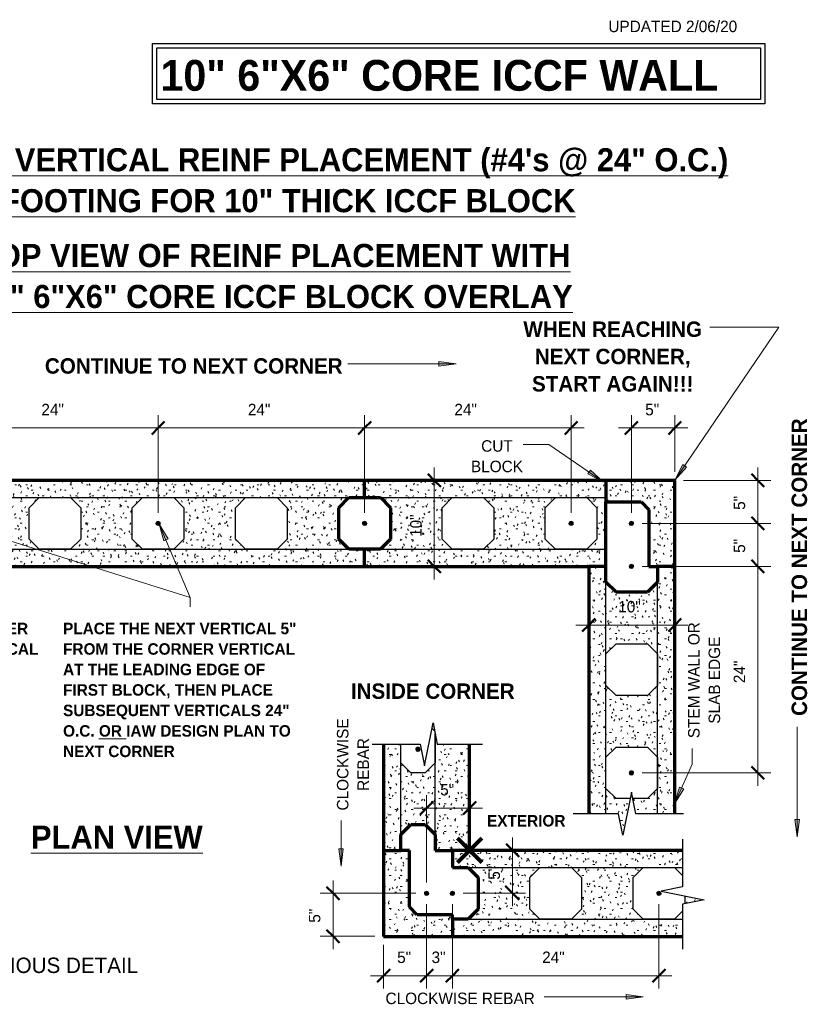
# Model space of a CAD drawing. Header units: inches. Extents: x 298 to 1415, y -40 to 187.
# Tile 2 of 32: x 346 to 437, y 73 to 187. Entities that reach past the tile are written whole.
import ezdxf

# ---------------------------------------------------------------- set-up
doc = ezdxf.new("R2010")
doc.units = ezdxf.units.IN
doc.header["$MEASUREMENT"] = 0
doc.layers.add('A-ANNO-DIMS', color=1, linetype='Continuous')
for name, color, linetype, lineweight in [('A-ANNO-DIMS-16', 1, 'Continuous', 9), ('A-ANNO-TEXT', 2, 'Continuous', 9), ('A-DETL', 5, 'Continuous', 70), ('A-DETL-GENF', 3, 'Continuous', 9), ('A-DETL-HLIN', 3, 'Continuous', 70), ('A-DETL-MLIN', 3, 'Continuous', 30)]:
    doc.layers.add(name, color=color, linetype=linetype, lineweight=lineweight)
doc.dimstyles.new('Linear_-_3_32__SBT_INCH_INCREM', dxfattribs={"dimscale": 12, "dimtxt": 0.125, "dimasz": 0.18, "dimexe": 0.125, "dimexo": 0.005208, "dimgap": 0.083333, "dimtad": 1, "dimtoh": 1, "dimdec": 0, "dimzin": 1, "dimdsep": 46, "dimlunit": 5, "dimtxsty": 'Standard', "dimtsz": 0.088388, "dimcen": 0.09, "dimdle": 0.125, "dimazin": 0, "dimtfac": 1, "dimtdec": 0, "dimtmove": 0, "dimatfit": 3, "dimfxl": 0, "dimtvp": 1, "dimtolj": 1, "dimtzin": 0, "dimarcsym": 0})
pattern_1 = [(0, (0, 0), (2.56, 0.64), [0.211, -1.709, 0.211, -1.709, -10.24]), (0, (0, 0), (2.56, 0.64), [-3.84, 0.211, -3.629, 0.211, -1.709, -4.48]), (0, (0, 0), (2.56, 0.64), [-9.6, 0.211, -1.069, 0.211, -2.989]), (120, (0.96, 0.32), (-1.8342563, 1.897025), [0.211, -1.709, 0.211, -1.709, -10.24]), (120, (0.96, 0.32), (-1.8342563, 1.897025), [-3.84, 0.211, -3.629, 0.211, -1.709, -4.48]), (120, (0.96, 0.32), (-1.8342563, 1.897025), [-9.6, 0.211, -1.069, 0.211, -2.989]), (240, (1.28, 1.6), (-0.7257437, -2.537025), [0.211, -1.709, 0.211, -1.709, -10.24]), (240, (1.28, 1.6), (-0.7257437, -2.537025), [-3.84, 0.211, -3.629, 0.211, -1.709, -4.48]), (240, (1.28, 1.6), (-0.7257437, -2.537025), [-9.6, 0.211, -1.069, 0.211, -2.989])]

# ---------------------------------------------------------------- blocks, each defined once
blk = doc.blocks.new('Reinf Bar Secti__ O_C_ _b_0')
at = {"layer": 'A-DETL-GENF'}
h = blk.add_hatch(color=256, dxfattribs=at)
edge = h.paths.add_edge_path(flags=0)
edge.add_arc((0, 0), 0.25, 180, 360)
edge.add_arc((0, 0), 0.25, 360, 540)
for start, end in [(360, 180), (180, 360)]:
    blk.add_arc((0, 0), 0.25, start, end, dxfattribs=at)
blk = doc.blocks.new('Break Line2 - B__ O_C_ _b_0')
at = {"layer": 'A-DETL-GENF', "lineweight": 30}
for p, q in [((0.5, 2.5), (-0.5, -2.5)), ((1, 0), (0.5, 2.5)), ((-1, 0), (-6.25, 0)), ((-0.5, -2.5), (-1, 0)), ((6.56, 0), (1, 0))]:
    blk.add_line(p, q, dxfattribs=at)
blk = doc.blocks.new('Break Line2 - B__ O_C_ _b_1')
at = {"layer": 'A-DETL-GENF', "lineweight": 30}
for p, q in [((0.5, 2.5), (-0.5, -2.5)), ((1, 0), (0.5, 2.5)), ((-1, 0), (-6.25, 0)), ((-0.5, -2.5), (-1, 0)), ((6.56, 0), (1, 0))]:
    blk.add_line(p, q, dxfattribs=at)
blk = doc.blocks.new('Break Line2 - B__ O_C_ _b_2')
at = {"layer": 'A-DETL-GENF', "lineweight": 30}
for p, q in [((0.5, 2.5), (-0.5, -2.5)), ((1, 0), (0.5, 2.5)), ((-1, 0), (-6.25, 0)), ((-0.5, -2.5), (-1, 0)), ((6.56, 0), (1, 0))]:
    blk.add_line(p, q, dxfattribs=at)
blk = doc.blocks.new('DIMBLOCK3-FDN R__ O_C_ _b_0')
at = {"layer": 'A-ANNO-DIMS-16'}
for p, q in [((337.62, 129.87), (337.62, 141.22)), ((361.62, 129.87), (361.62, 141.22)), ((337.62, 139.72), (363.12, 139.72)), ((337.62, 139.72), (337.62, 129.87)), ((361.62, 139.72), (361.62, 129.87))]:
    blk.add_line(p, q, dxfattribs=at)
at = {"layer": 'A-ANNO-DIMS-16', "lineweight": 50}
for p, q in [((337.62, 139.72), (336.87, 138.97)), ((337.62, 139.72), (338.37, 140.47)), ((361.62, 139.72), (360.87, 138.97)), ((361.62, 139.72), (362.37, 140.47))]:
    blk.add_line(p, q, dxfattribs=at)
at = {"layer": 'A-ANNO-DIMS-16', "color": 0, "insert": (348.05, 142.53), "char_height": 1.3341, "width": 3.7714, "attachment_point": 1, "line_spacing_factor": 1.070803}
blk.add_mtext('\\fStylus BT|b0|i0|c0|p34|;24"', dxfattribs=at)
blk = doc.blocks.new('DIMBLOCK4-FDN R__ O_C_ _b_0')
at = {"layer": 'A-ANNO-DIMS-16'}
for p, q in [((361.62, 129.87), (361.62, 141.22)), ((385.62, 129.87), (385.62, 141.22)), ((361.62, 139.72), (387.12, 139.72)), ((361.62, 139.72), (361.62, 129.87)), ((385.62, 139.72), (385.62, 129.87))]:
    blk.add_line(p, q, dxfattribs=at)
at = {"layer": 'A-ANNO-DIMS-16', "lineweight": 50}
for p, q in [((361.62, 139.72), (360.87, 138.97)), ((361.62, 139.72), (362.37, 140.47)), ((385.62, 139.72), (384.87, 138.97)), ((385.62, 139.72), (386.37, 140.47))]:
    blk.add_line(p, q, dxfattribs=at)
at = {"layer": 'A-ANNO-DIMS-16', "color": 0, "insert": (372.05, 142.53), "char_height": 1.3341, "width": 3.7714, "attachment_point": 1, "line_spacing_factor": 1.070803}
blk.add_mtext('\\fStylus BT|b0|i0|c0|p34|;24"', dxfattribs=at)
blk = doc.blocks.new('DIMBLOCK5-FDN R__ O_C_ _b_0')
at = {"layer": 'A-ANNO-DIMS-16'}
for p, q in [((385.62, 129.87), (385.62, 141.22)), ((409.62, 129.87), (409.62, 141.22)), ((385.62, 139.72), (411.12, 139.72)), ((385.62, 139.72), (385.62, 129.87)), ((409.62, 139.72), (409.62, 129.87))]:
    blk.add_line(p, q, dxfattribs=at)
at = {"layer": 'A-ANNO-DIMS-16', "lineweight": 50}
for p, q in [((385.62, 139.72), (384.87, 138.97)), ((385.62, 139.72), (386.37, 140.47)), ((409.62, 139.72), (408.87, 138.97)), ((409.62, 139.72), (410.37, 140.47))]:
    blk.add_line(p, q, dxfattribs=at)
at = {"layer": 'A-ANNO-DIMS-16', "color": 0, "insert": (396.05, 142.53), "char_height": 1.3341, "width": 3.7714, "attachment_point": 1, "line_spacing_factor": 1.070803}
blk.add_mtext('\\fStylus BT|b0|i0|c0|p34|;24"', dxfattribs=at)
blk = doc.blocks.new('DIMBLOCK6-FDN R__ O_C_ _b_0')
at = {"layer": 'A-ANNO-DIMS-16'}
for p, q in [((431.32, 98.12), (431.32, 125.12)), ((417.87, 123.62), (432.82, 123.62)), ((431.32, 123.62), (417.87, 123.62)), ((417.87, 99.62), (432.82, 99.62)), ((431.32, 99.62), (417.87, 99.62))]:
    blk.add_line(p, q, dxfattribs=at)
at = {"layer": 'A-ANNO-DIMS-16', "lineweight": 50}
for p, q in [((431.32, 123.62), (430.57, 124.37)), ((431.32, 123.62), (432.07, 122.87)), ((431.32, 99.62), (430.57, 100.37)), ((431.32, 99.62), (432.07, 98.87))]:
    blk.add_line(p, q, dxfattribs=at)
at = {"layer": 'A-ANNO-DIMS-16', "color": 0, "insert": (428.51, 110.05), "char_height": 1.3341, "width": 3.7714, "attachment_point": 1, "rotation": 90, "line_spacing_factor": 1.070803}
blk.add_mtext('\\fStylus BT|b0|i0|c0|p34|;24"', dxfattribs=at)
blk = doc.blocks.new('DIMBLOCK7-FDN R__ O_C_ _b_0')
at = {"layer": 'A-ANNO-DIMS-16'}
for p, q in [((431.32, 123.62), (431.32, 130.12)), ((417.87, 128.62), (432.82, 128.62)), ((431.32, 128.62), (417.87, 128.62)), ((417.87, 123.62), (432.82, 123.62)), ((431.32, 123.62), (417.87, 123.62))]:
    blk.add_line(p, q, dxfattribs=at)
at = {"layer": 'A-ANNO-DIMS-16', "lineweight": 50}
for p, q in [((431.32, 128.62), (430.57, 129.37)), ((431.32, 128.62), (432.07, 127.87)), ((431.32, 123.62), (430.57, 124.37)), ((431.32, 123.62), (432.07, 122.87))]:
    blk.add_line(p, q, dxfattribs=at)
at = {"layer": 'A-ANNO-DIMS-16', "color": 0, "insert": (428.51, 125.2), "char_height": 1.3341, "width": 2.2, "attachment_point": 1, "rotation": 90, "line_spacing_factor": 1.070803}
blk.add_mtext('\\fStylus BT|b0|i0|c0|p34|;5"', dxfattribs=at)
blk = doc.blocks.new('DIMBLOCK8-FDN R__ O_C_ _b_0')
at = {"layer": 'A-ANNO-DIMS-16'}
for p, q in [((431.32, 128.62), (431.32, 135.12)), ((422.67, 133.62), (432.82, 133.62)), ((431.32, 133.62), (422.67, 133.62)), ((417.87, 128.62), (432.82, 128.62)), ((431.32, 128.62), (417.87, 128.62))]:
    blk.add_line(p, q, dxfattribs=at)
at = {"layer": 'A-ANNO-DIMS-16', "lineweight": 50}
for p, q in [((431.32, 133.62), (430.57, 134.37)), ((431.32, 133.62), (432.07, 132.87)), ((431.32, 128.62), (430.57, 129.37)), ((431.32, 128.62), (432.07, 127.87))]:
    blk.add_line(p, q, dxfattribs=at)
at = {"layer": 'A-ANNO-DIMS-16', "color": 0, "insert": (428.51, 130.2), "char_height": 1.3341, "width": 2.2, "attachment_point": 1, "rotation": 90, "line_spacing_factor": 1.070803}
blk.add_mtext('\\fStylus BT|b0|i0|c0|p34|;5"', dxfattribs=at)
blk = doc.blocks.new('DIMBLOCK10-FDN __ O_C_ _b_0')
at = {"layer": 'A-ANNO-DIMS-16'}
for p, q in [((416.62, 129.87), (416.62, 141.22)), ((421.67, 134.62), (421.67, 141.22)), ((415.12, 139.72), (423.17, 139.72)), ((416.62, 139.72), (416.62, 129.87)), ((421.67, 139.72), (421.67, 134.62))]:
    blk.add_line(p, q, dxfattribs=at)
at = {"layer": 'A-ANNO-DIMS-16', "lineweight": 50}
for p, q in [((416.62, 139.72), (415.87, 138.97)), ((416.62, 139.72), (417.37, 140.47)), ((421.67, 139.72), (420.92, 138.97)), ((421.67, 139.72), (422.42, 140.47))]:
    blk.add_line(p, q, dxfattribs=at)
at = {"layer": 'A-ANNO-DIMS-16', "color": 0, "insert": (418.23, 142.53), "char_height": 1.3341, "width": 2.2, "attachment_point": 1, "line_spacing_factor": 1.070803}
blk.add_mtext('\\fStylus BT|b0|i0|c0|p34|;5"', dxfattribs=at)
blk = doc.blocks.new('DIMBLOCK11-FDN __ O_C_ _b_0')
at = {"layer": 'A-ANNO-DIMS-16'}
for p, q in [((410.17, 116.8), (423.17, 116.8)), ((411.67, 116.86), (411.67, 115.3)), ((411.67, 116.8), (411.67, 116.86)), ((421.67, 116.86), (421.67, 115.3)), ((421.67, 116.8), (421.67, 116.86))]:
    blk.add_line(p, q, dxfattribs=at)
at = {"layer": 'A-ANNO-DIMS-16', "lineweight": 50}
for p, q in [((411.67, 116.8), (410.92, 116.05)), ((411.67, 116.8), (412.42, 117.55)), ((421.67, 116.8), (420.92, 116.05)), ((421.67, 116.8), (422.42, 117.55))]:
    blk.add_line(p, q, dxfattribs=at)
at = {"layer": 'A-ANNO-DIMS-16', "color": 0, "insert": (415.1, 119.61), "char_height": 1.3341, "width": 3.7714, "attachment_point": 1, "line_spacing_factor": 1.070803}
blk.add_mtext('\\fStylus BT|b0|i0|c0|p34|;10"', dxfattribs=at)
blk = doc.blocks.new('DIMBLOCK12-FDN __ O_C_ _b_0')
at = {"layer": 'A-ANNO-DIMS-16'}
for p, q in [((381.95, 79.11), (381.95, 87.11)), ((391.57, 85.61), (380.45, 85.61)), ((381.95, 85.61), (391.57, 85.61)), ((386.82, 80.61), (380.45, 80.61)), ((381.95, 80.61), (386.82, 80.61))]:
    blk.add_line(p, q, dxfattribs=at)
at = {"layer": 'A-ANNO-DIMS-16', "lineweight": 50}
for p, q in [((381.95, 85.61), (381.2, 86.36)), ((381.95, 85.61), (382.7, 84.86)), ((381.95, 80.61), (381.2, 81.36)), ((381.95, 80.61), (382.7, 79.86))]:
    blk.add_line(p, q, dxfattribs=at)
at = {"layer": 'A-ANNO-DIMS-16', "color": 0, "insert": (379.14, 82.19), "char_height": 1.3341, "width": 2.2, "attachment_point": 1, "rotation": 90, "line_spacing_factor": 1.070803}
blk.add_mtext('\\fStylus BT|b0|i0|c0|p34|;5"', dxfattribs=at)
blk = doc.blocks.new('DIMBLOCK13-FDN __ O_C_ _b_0')
at = {"layer": 'A-ANNO-DIMS-16'}
for p, q in [((392.82, 84.36), (392.82, 74.53)), ((392.82, 76.03), (392.82, 84.36)), ((387.82, 79.61), (387.82, 74.53)), ((387.82, 76.03), (387.82, 79.61)), ((386.32, 76.03), (394.32, 76.03))]:
    blk.add_line(p, q, dxfattribs=at)
at = {"layer": 'A-ANNO-DIMS-16', "lineweight": 50}
for p, q in [((387.82, 76.03), (388.57, 76.78)), ((392.82, 76.03), (393.57, 76.78)), ((387.82, 76.03), (387.07, 75.28)), ((392.82, 76.03), (392.07, 75.28))]:
    blk.add_line(p, q, dxfattribs=at)
at = {"layer": 'A-ANNO-DIMS-16', "color": 0, "insert": (389.4, 78.84), "char_height": 1.3341, "width": 2.2, "attachment_point": 1, "line_spacing_factor": 1.070803}
blk.add_mtext('\\fStylus BT|b0|i0|c0|p34|;5"', dxfattribs=at)
blk = doc.blocks.new('DIMBLOCK14-FDN __ O_C_ _b_0')
at = {"layer": 'A-ANNO-DIMS-16'}
for p, q in [((392.82, 84.36), (392.82, 74.53)), ((392.82, 76.03), (392.82, 84.36)), ((395.82, 84.36), (395.82, 74.53)), ((395.82, 76.03), (395.82, 84.36)), ((392.82, 76.03), (397.32, 76.03))]:
    blk.add_line(p, q, dxfattribs=at)
at = {"layer": 'A-ANNO-DIMS-16', "lineweight": 50}
for p, q in [((392.82, 76.03), (393.57, 76.78)), ((395.82, 76.03), (396.57, 76.78)), ((392.82, 76.03), (392.07, 75.28)), ((395.82, 76.03), (395.07, 75.28))]:
    blk.add_line(p, q, dxfattribs=at)
at = {"layer": 'A-ANNO-DIMS-16', "color": 0, "insert": (393.4, 78.84), "char_height": 1.3341, "width": 2.2, "attachment_point": 1, "line_spacing_factor": 1.070803}
blk.add_mtext('\\fStylus BT|b0|i0|c0|p34|;3"', dxfattribs=at)
blk = doc.blocks.new('DIMBLOCK15-FDN __ O_C_ _b_0')
at = {"layer": 'A-ANNO-DIMS-16'}
for p, q in [((395.82, 84.36), (395.82, 74.53)), ((395.82, 76.03), (395.82, 84.36)), ((419.82, 84.36), (419.82, 74.53)), ((419.82, 76.03), (419.82, 84.36)), ((395.82, 76.03), (421.32, 76.03))]:
    blk.add_line(p, q, dxfattribs=at)
at = {"layer": 'A-ANNO-DIMS-16', "lineweight": 50}
for p, q in [((395.82, 76.03), (396.57, 76.78)), ((419.82, 76.03), (420.57, 76.78)), ((395.82, 76.03), (395.07, 75.28)), ((419.82, 76.03), (419.07, 75.28))]:
    blk.add_line(p, q, dxfattribs=at)
at = {"layer": 'A-ANNO-DIMS-16', "color": 0, "insert": (406.25, 78.84), "char_height": 1.3341, "width": 3.7714, "attachment_point": 1, "line_spacing_factor": 1.070803}
blk.add_mtext('\\fStylus BT|b0|i0|c0|p34|;24"', dxfattribs=at)
blk = doc.blocks.new('DIMBLOCK16-FDN __ O_C_ _b_0')
at = {"layer": 'A-ANNO-DIMS-16'}
for p, q in [((393.72, 122.12), (393.72, 135.12)), ((393.66, 133.62), (395.22, 133.62)), ((393.72, 133.62), (393.66, 133.62)), ((393.66, 123.62), (395.22, 123.62)), ((393.72, 123.62), (393.66, 123.62))]:
    blk.add_line(p, q, dxfattribs=at)
at = {"layer": 'A-ANNO-DIMS-16', "lineweight": 50}
for p, q in [((393.72, 133.62), (392.97, 134.37)), ((393.72, 133.62), (394.47, 132.87)), ((393.72, 123.62), (392.97, 124.37)), ((393.72, 123.62), (394.47, 122.87))]:
    blk.add_line(p, q, dxfattribs=at)
at = {"layer": 'A-ANNO-DIMS-16', "color": 0, "insert": (390.91, 127.05), "char_height": 1.3341, "width": 3.7714, "attachment_point": 1, "rotation": 90, "line_spacing_factor": 1.070803}
blk.add_mtext('\\fStylus BT|b0|i0|c0|p34|;10"', dxfattribs=at)
blk = doc.blocks.new('DIMBLOCK17-FDN __ O_C_ _b_0')
at = {"layer": 'A-ANNO-DIMS-16'}
for p, q in [((392.82, 86.86), (392.82, 97.02)), ((391.32, 95.52), (399.32, 95.52)), ((392.82, 95.52), (392.82, 86.86)), ((397.82, 95.58), (397.82, 94.02)), ((397.82, 95.52), (397.82, 95.58))]:
    blk.add_line(p, q, dxfattribs=at)
at = {"layer": 'A-ANNO-DIMS-16', "lineweight": 50}
for p, q in [((392.82, 95.52), (393.57, 96.27)), ((397.82, 95.52), (398.57, 96.27)), ((392.82, 95.52), (392.07, 94.77)), ((397.82, 95.52), (397.07, 94.77))]:
    blk.add_line(p, q, dxfattribs=at)
at = {"layer": 'A-ANNO-DIMS-16', "color": 0, "insert": (394.4, 98.33), "char_height": 1.3341, "width": 2.2, "attachment_point": 1, "line_spacing_factor": 1.070803}
blk.add_mtext('\\fStylus BT|b0|i0|c0|p34|;5"', dxfattribs=at)
blk = doc.blocks.new('DIMBLOCK18-FDN __ O_C_ _b_0')
at = {"layer": 'A-ANNO-DIMS-16'}
for p, q in [((402.82, 92.11), (402.82, 84.11)), ((402.88, 90.61), (401.32, 90.61)), ((402.82, 90.61), (402.88, 90.61)), ((397.07, 85.61), (404.32, 85.61)), ((402.82, 85.61), (397.07, 85.61))]:
    blk.add_line(p, q, dxfattribs=at)
at = {"layer": 'A-ANNO-DIMS-16', "lineweight": 50}
for p, q in [((402.82, 90.61), (402.07, 91.36)), ((402.82, 90.61), (403.57, 89.86)), ((402.82, 85.61), (402.07, 86.36)), ((402.82, 85.61), (403.57, 84.86))]:
    blk.add_line(p, q, dxfattribs=at)
at = {"layer": 'A-ANNO-DIMS-16', "color": 0, "insert": (400.01, 87.19), "char_height": 1.3341, "width": 2.2, "attachment_point": 1, "rotation": 90, "line_spacing_factor": 1.070803}
blk.add_mtext('\\fStylus BT|b0|i0|c0|p34|;5"', dxfattribs=at)

msp = doc.modelspace()

# ---------------------------------------------------------------- hatches: boundary and pattern name
at = {"layer": 'A-ANNO-TEXT'}
for points in [[(394.24031677, 147.44035583), (394.24031677, 146.91374584), (396.24031677, 147.17705083)], [(423.02247767, 135.16644859), (422.58660343, 135.46196802), (421.68219409, 133.65881155)], [(411.85436215, 134.8152641), (411.55627531, 134.38114163), (413.35406249, 133.46610568)], [(362.28361644, 126.60845757), (362.76919078, 126.81226052), (361.75238508, 128.5545107)], [(422.70221121, 97.74801665), (422.22085863, 97.96159983), (421.65037226, 96.02669032)], [(436.15979706, 94.18226755), (435.63318707, 94.18226755), (435.89649206, 92.18226755)], [(383.14474254, 90.78561781), (382.61813255, 90.78561781), (382.88143755, 88.78561781)], [(415.99781144, 73.84604793), (415.99781144, 73.31943794), (417.99781144, 73.58274293)]]:
    msp.add_hatch(color=7, dxfattribs=at).paths.add_polyline_path(points, flags=0)
at = {"layer": 'A-DETL-GENF'}
h = msp.add_hatch(dxfattribs=at)
h.set_pattern_fill('FP1_1', style=0, pattern_type=2)
h.set_pattern_definition(pattern_1)
h.paths.add_polyline_path([(385.62117297, 123.61828043), (385.62117297, 125.61828043), (383.79274584, 125.61828043), (382.62117297, 126.7898533), (382.62117297, 130.44670755), (383.79274584, 131.61828043), (385.62117297, 131.61828043), (385.62117297, 133.61828043), (337.62117297, 133.61828043), (337.62117297, 131.61828043), (339.44960009, 131.61828043), (340.62117297, 130.44670755), (340.62117297, 126.7898533), (339.44960009, 125.61828043), (337.62117297, 125.61828043), (337.62117297, 123.61828043)], flags=0)
h.paths.add_polyline_path([(347.79274584, 125.61828043), (346.62117297, 126.7898533), (346.62117297, 130.44670755), (347.79274584, 131.61828043), (351.44960009, 131.61828043), (352.62117297, 130.44670755), (352.62117297, 126.7898533), (351.44960009, 125.61828043)], flags=0)
h.paths.add_polyline_path([(359.79274584, 125.61828043), (358.62117297, 126.7898533), (358.62117297, 130.44670755), (359.79274584, 131.61828043), (363.44960009, 131.61828043), (364.62117297, 130.44670755), (364.62117297, 126.7898533), (363.44960009, 125.61828043)], flags=0)
h.paths.add_polyline_path([(371.79274584, 125.61828043), (370.62117297, 126.7898533), (370.62117297, 130.44670755), (371.79274584, 131.61828043), (375.44960009, 131.61828043), (376.62117297, 130.44670755), (376.62117297, 126.7898533), (375.44960009, 125.61828043)], flags=0)
h = msp.add_hatch(dxfattribs=at)
h.set_pattern_fill('FP1_1', style=0, pattern_type=2)
h.set_pattern_definition(pattern_1)
h.paths.add_polyline_path([(413.66795586, 123.61828043), (413.66795586, 131.11828043), (413.66795586, 133.61828043), (385.62117297, 133.61828043), (385.62117297, 131.61828043), (387.44960009, 131.61828043), (388.62117297, 130.44670755), (388.62117297, 126.7898533), (387.44960009, 125.61828043), (385.62117297, 125.61828043), (385.62117297, 123.61828043), (411.66795586, 123.61828043)], flags=0)
h.paths.add_polyline_path([(395.79274584, 125.61828043), (394.62117297, 126.7898533), (394.62117297, 130.44670755), (395.79274584, 131.61828043), (399.44960009, 131.61828043), (400.62117297, 130.44670755), (400.62117297, 126.7898533), (399.44960009, 125.61828043)], flags=0)
h.paths.add_polyline_path([(407.79274584, 125.61828043), (406.62117297, 126.7898533), (406.62117297, 130.44670755), (407.79274584, 131.61828043), (411.44960009, 131.61828043), (412.62117297, 130.44670755), (412.62117297, 126.7898533), (411.44960009, 125.61828043)], flags=0)
h = msp.add_hatch(dxfattribs=at)
h.set_pattern_fill('FP1_1', style=0, pattern_type=2)
h.set_pattern_definition(pattern_1)
h.paths.add_polyline_path([(421.66795586, 123.61828043), (421.66795586, 133.61828043), (413.66795586, 133.61828043), (413.66795586, 131.11828043), (417.74749742, 131.11828043), (418.66795586, 130.19782199), (418.66795586, 123.61828043), (419.66795586, 123.61828043)], flags=0)
h = msp.add_hatch(dxfattribs=at)
h.set_pattern_fill('FP1_1', style=0, pattern_type=2)
h.set_pattern_definition(pattern_1)
h.paths.add_polyline_path([(421.66795586, 123.61828043), (419.66795586, 123.61828043), (419.66795586, 121.7898533), (418.49638298, 120.61828043), (414.83952873, 120.61828043), (413.66795586, 121.7898533), (413.66795586, 123.61828043), (411.66795586, 123.61828043), (411.66795586, 94.87025886), (415.12117297, 94.87025886), (415.62117297, 92.37025886), (416.47077728, 96.61828043), (414.83952873, 96.61828043), (413.66795586, 97.7898533), (413.66795586, 101.44670755), (414.83952873, 102.61828043), (418.49638298, 102.61828043), (419.66795586, 101.44670755), (419.66795586, 97.7898533), (418.49638298, 96.61828043), (416.77156866, 96.61828043), (417.12117297, 94.87025886), (421.66795586, 94.87025886)], flags=0)
h.paths.add_polyline_path([(413.66795586, 109.7898533), (413.66795586, 113.44670755), (414.83952873, 114.61828043), (418.49638298, 114.61828043), (419.66795586, 113.44670755), (419.66795586, 109.7898533), (418.49638298, 108.61828043), (414.83952873, 108.61828043)], flags=0)
h = msp.add_hatch(dxfattribs=at)
h.set_pattern_fill('FP1_1', style=0, pattern_type=2)
h.set_pattern_definition(pattern_1)
h.paths.add_polyline_path([(393.75555899, 104.49862719), (393.56805899, 105.43612719), (393.44305899, 104.81112719)], flags=0)
h = msp.add_hatch(dxfattribs=at)
h.set_pattern_fill('FP1_1', style=0, pattern_type=2)
h.set_pattern_definition(pattern_1)
h.paths.add_polyline_path([(387.81805899, 90.60770007), (389.81805899, 90.60770007), (389.81805899, 92.43612719), (390.98963186, 93.60770007), (392.64648611, 93.60770007), (393.81805899, 92.43612719), (393.81805899, 90.60770007), (397.81805899, 90.60770007), (397.81805899, 102.93612719), (394.06805899, 102.93612719), (393.81805899, 104.18612719), (393.81805899, 100.77927294), (392.64648611, 99.60770007), (390.98963186, 99.60770007), (389.81805899, 100.77927294), (389.81805899, 102.93612719), (387.81805899, 102.93612719)], flags=0)
h = msp.add_hatch(dxfattribs=at)
h.set_pattern_fill('FP1_1', style=0, pattern_type=2)
h.set_pattern_definition(pattern_1)
h.paths.add_polyline_path([(387.81805899, 90.60770007), (387.81805899, 80.60770007), (395.81805899, 80.60770007), (395.81805899, 82.60770007), (395.81805899, 83.10770007), (391.73851742, 83.10770007), (390.81805899, 84.0281585), (390.81805899, 90.60770007), (389.81805899, 90.60770007)], flags=0)
h = msp.add_hatch(dxfattribs=at)
h.set_pattern_fill('FP1_1', style=0, pattern_type=2)
h.set_pattern_definition(pattern_1)
h.paths.add_polyline_path([(395.81805899, 90.60770007), (395.81805899, 88.60770007), (397.64648611, 88.60770007), (398.81805899, 87.43612719), (398.81805899, 83.77927294), (397.64648611, 82.60770007), (395.81805899, 82.60770007), (395.81805899, 80.60770007), (422.56805899, 80.60770007), (422.56805899, 83.52927294), (421.64648611, 82.60770007), (417.98963186, 82.60770007), (416.81805899, 83.77927294), (416.81805899, 87.43612719), (417.98963186, 88.60770007), (421.64648611, 88.60770007), (422.56805899, 87.68612719), (422.56805899, 90.60770007)], flags=0)
h.paths.add_polyline_path([(405.98963186, 82.60770007), (404.81805899, 83.77927294), (404.81805899, 87.43612719), (405.98963186, 88.60770007), (409.64648611, 88.60770007), (410.81805899, 87.43612719), (410.81805899, 83.77927294), (409.64648611, 82.60770007)], flags=0)
h = msp.add_hatch(dxfattribs=at)
h.set_pattern_fill('FP1_1', style=0, pattern_type=2)
h.set_pattern_definition(pattern_1)
h.paths.add_polyline_path([(422.81805899, 84.40572163), (425.06805899, 84.85572163), (422.81805899, 85.30572163)], flags=0)

# ---------------------------------------------------------------- linework, layer by layer
at = {"layer": 'A-ANNO-TEXT', "color": 7}
for p, q in [((421.68219409, 133.65881155), (433.74622936, 151.45257269)), ((431.21353763, 151.45257269), (425.74187874, 151.45257269)), ((433.74622936, 151.45257269), (431.21353763, 151.45257269)), ((396.24031677, 147.17705083), (383.66003028, 147.17705083)), ((394.24031677, 147.44035583), (394.24031677, 146.91374584)), ((396.24031677, 147.17705083), (394.24031677, 147.44035583)), ((394.24031677, 146.91374584), (396.24031677, 147.17705083)), ((407.01736682, 137.81714887), (404.05674362, 137.81714887)), ((413.35406249, 133.46610568), (407.01736682, 137.81714887)), ((422.58660343, 135.46196802), (421.68219409, 133.65881155)), ((421.68219409, 133.65881155), (423.02247767, 135.16644859)), ((423.02247767, 135.16644859), (422.58660343, 135.46196802)), ((411.85436215, 134.8152641), (411.55627531, 134.38114163)), ((411.55627531, 134.38114163), (413.35406249, 133.46610568)), ((413.35406249, 133.46610568), (411.85436215, 134.8152641)), ((338.01478028, 128.6036026), (365.33770012, 120.01225436)), ((362.76919078, 126.81226052), (361.75238508, 128.5545107)), ((361.75238508, 128.5545107), (362.28361644, 126.60845757)), ((361.75238508, 128.5545107), (365.33770012, 120.01225436)), ((362.28361644, 126.60845757), (362.76919078, 126.81226052)), ((365.33770012, 120.01225436), (365.33770012, 118.92085452)), ((365.33770012, 120.01225436), (365.33770012, 118.92085452)), ((435.89649206, 92.18226755), (435.89649206, 104.96076078)), ((423.69574151, 100.63634062), (423.69574151, 102.43883328)), ((421.65037226, 96.02669032), (423.69574151, 100.63634062)), ((422.22085863, 97.96159983), (421.65037226, 96.02669032)), ((421.65037226, 96.02669032), (422.70221121, 97.74801665)), ((422.70221121, 97.74801665), (422.22085863, 97.96159983)), ((382.88143755, 88.78561781), (382.88143755, 94.09331536)), ((436.15979706, 94.18226755), (435.63318707, 94.18226755)), ((435.63318707, 94.18226755), (435.89649206, 92.18226755)), ((435.89649206, 92.18226755), (436.15979706, 94.18226755)), ((383.14474254, 90.78561781), (382.61813255, 90.78561781)), ((382.61813255, 90.78561781), (382.88143755, 88.78561781)), ((382.88143755, 88.78561781), (383.14474254, 90.78561781)), ((411.17885412, 73.58274293), (406.47632205, 73.58274293)), ((417.99781144, 73.58274293), (411.17885412, 73.58274293)), ((415.99781144, 73.84604793), (415.99781144, 73.31943794)), ((417.99781144, 73.58274293), (415.99781144, 73.84604793)), ((415.99781144, 73.31943794), (417.99781144, 73.58274293))]:
    msp.add_line(p, q, dxfattribs=at)
at = {"layer": 'A-DETL', "lineweight": 30}
for p, q in [((360.96959711, 184.42820642), (432.1478663, 184.42820642)), ((360.96959711, 177.42820642), (360.96959711, 184.42820642)), ((432.1478663, 184.42820642), (432.1478663, 177.42820642)), ((361.46959711, 183.92820642), (431.6478663, 183.92820642)), ((361.46959711, 177.92820642), (361.46959711, 183.92820642)), ((431.6478663, 183.92820642), (431.6478663, 177.92820642)), ((431.6478663, 177.92820642), (361.46959711, 177.92820642)), ((432.1478663, 177.42820642), (360.96959711, 177.42820642)), ((346.62117297, 130.44670755), (347.79274584, 131.61828043)), ((347.79274584, 131.61828043), (351.44960009, 131.61828043)), ((351.44960009, 131.61828043), (352.62117297, 130.44670755)), ((358.62117297, 130.44670755), (359.79274584, 131.61828043)), ((359.79274584, 131.61828043), (363.44960009, 131.61828043)), ((363.44960009, 131.61828043), (364.62117297, 130.44670755)), ((370.62117297, 130.44670755), (371.79274584, 131.61828043)), ((371.79274584, 131.61828043), (375.44960009, 131.61828043)), ((375.44960009, 131.61828043), (376.62117297, 130.44670755)), ((394.62117297, 130.44670755), (395.79274584, 131.61828043)), ((395.79274584, 131.61828043), (399.44960009, 131.61828043)), ((399.44960009, 131.61828043), (400.62117297, 130.44670755)), ((406.62117297, 130.44670755), (407.79274584, 131.61828043)), ((407.79274584, 131.61828043), (411.44960009, 131.61828043)), ((411.44960009, 131.61828043), (412.62117297, 130.44670755)), ((346.62117297, 126.7898533), (346.62117297, 130.44670755)), ((352.62117297, 130.44670755), (352.62117297, 126.7898533)), ((358.62117297, 126.7898533), (358.62117297, 130.44670755)), ((364.62117297, 130.44670755), (364.62117297, 126.7898533)), ((370.62117297, 126.7898533), (370.62117297, 130.44670755)), ((376.62117297, 130.44670755), (376.62117297, 126.7898533)), ((394.62117297, 126.7898533), (394.62117297, 130.44670755)), ((400.62117297, 130.44670755), (400.62117297, 126.7898533)), ((406.62117297, 126.7898533), (406.62117297, 130.44670755)), ((412.62117297, 130.44670755), (412.62117297, 126.7898533)), ((347.79274584, 125.61828043), (346.62117297, 126.7898533)), ((352.62117297, 126.7898533), (351.44960009, 125.61828043)), ((359.79274584, 125.61828043), (358.62117297, 126.7898533)), ((364.62117297, 126.7898533), (363.44960009, 125.61828043)), ((371.79274584, 125.61828043), (370.62117297, 126.7898533)), ((376.62117297, 126.7898533), (375.44960009, 125.61828043)), ((395.79274584, 125.61828043), (394.62117297, 126.7898533)), ((400.62117297, 126.7898533), (399.44960009, 125.61828043)), ((407.79274584, 125.61828043), (406.62117297, 126.7898533)), ((412.62117297, 126.7898533), (411.44960009, 125.61828043)), ((351.44960009, 125.61828043), (347.79274584, 125.61828043)), ((363.44960009, 125.61828043), (359.79274584, 125.61828043)), ((375.44960009, 125.61828043), (371.79274584, 125.61828043)), ((399.44960009, 125.61828043), (395.79274584, 125.61828043)), ((411.44960009, 125.61828043), (407.79274584, 125.61828043)), ((413.66795586, 113.44670755), (414.83952873, 114.61828043)), ((414.83952873, 114.61828043), (418.49638298, 114.61828043)), ((418.49638298, 114.61828043), (419.66795586, 113.44670755)), ((413.66795586, 109.7898533), (413.66795586, 113.44670755)), ((419.66795586, 113.44670755), (419.66795586, 109.7898533)), ((414.83952873, 108.61828043), (413.66795586, 109.7898533)), ((419.66795586, 109.7898533), (418.49638298, 108.61828043)), ((418.49638298, 108.61828043), (414.83952873, 108.61828043)), ((393.44305899, 104.81112719), (393.75555899, 104.49862719)), ((393.81805899, 104.18612719), (393.81805899, 100.77927294)), ((389.81805899, 100.77927294), (389.81805899, 102.93612719)), ((413.66795586, 101.44670755), (414.83952873, 102.61828043)), ((414.83952873, 102.61828043), (418.49638298, 102.61828043)), ((418.49638298, 102.61828043), (419.66795586, 101.44670755)), ((390.98963186, 99.60770007), (389.81805899, 100.77927294)), ((393.81805899, 100.77927294), (392.64648611, 99.60770007)), ((413.66795586, 97.7898533), (413.66795586, 101.44670755)), ((419.66795586, 101.44670755), (419.66795586, 97.7898533)), ((392.64648611, 99.60770007), (390.98963186, 99.60770007)), ((414.83952873, 96.61828043), (413.66795586, 97.7898533)), ((419.66795586, 97.7898533), (418.49638298, 96.61828043)), ((416.47077728, 96.61828043), (414.83952873, 96.61828043)), ((418.49638298, 96.61828043), (416.77156866, 96.61828043)), ((404.81805899, 87.43612719), (405.98963186, 88.60770007)), ((405.98963186, 88.60770007), (409.64648611, 88.60770007)), ((409.64648611, 88.60770007), (410.81805899, 87.43612719)), ((416.81805899, 87.43612719), (417.98963186, 88.60770007)), ((417.98963186, 88.60770007), (421.64648611, 88.60770007)), ((421.64648611, 88.60770007), (422.56805899, 87.68612719)), ((404.81805899, 83.77927294), (404.81805899, 87.43612719)), ((410.81805899, 87.43612719), (410.81805899, 83.77927294)), ((416.81805899, 83.77927294), (416.81805899, 87.43612719)), ((422.81805899, 85.30572163), (422.81805899, 84.40572163)), ((405.98963186, 82.60770007), (404.81805899, 83.77927294)), ((410.81805899, 83.77927294), (409.64648611, 82.60770007)), ((417.98963186, 82.60770007), (416.81805899, 83.77927294)), ((409.64648611, 82.60770007), (405.98963186, 82.60770007)), ((421.64648611, 82.60770007), (417.98963186, 82.60770007)), ((422.56805899, 83.52927294), (421.64648611, 82.60770007))]:
    msp.add_line(p, q, dxfattribs=at)
at = {"layer": 'A-DETL'}
for p, q in [((382.62117297, 130.44670755), (383.79274584, 131.61828043)), ((383.79274584, 131.61828043), (385.62117297, 131.61828043)), ((385.62117297, 131.61828043), (387.44960009, 131.61828043)), ((387.44960009, 131.61828043), (388.62117297, 130.44670755)), ((413.66795586, 131.11828043), (417.74749742, 131.11828043)), ((417.74749742, 131.11828043), (418.66795586, 130.19782199)), ((382.62117297, 126.7898533), (382.62117297, 130.44670755)), ((388.62117297, 130.44670755), (388.62117297, 126.7898533)), ((418.66795586, 130.19782199), (418.66795586, 123.61828043)), ((383.79274584, 125.61828043), (382.62117297, 126.7898533)), ((388.62117297, 126.7898533), (387.44960009, 125.61828043)), ((385.62117297, 125.61828043), (383.79274584, 125.61828043)), ((387.44960009, 125.61828043), (385.62117297, 125.61828043)), ((413.66795586, 121.7898533), (413.66795586, 123.61828043)), ((419.66795586, 123.61828043), (419.66795586, 121.7898533)), ((414.83952873, 120.61828043), (413.66795586, 121.7898533)), ((419.66795586, 121.7898533), (418.49638298, 120.61828043)), ((418.49638298, 120.61828043), (414.83952873, 120.61828043)), ((389.81805899, 92.43612719), (390.98963186, 93.60770007)), ((390.98963186, 93.60770007), (392.64648611, 93.60770007)), ((392.64648611, 93.60770007), (393.81805899, 92.43612719)), ((389.81805899, 90.60770007), (389.81805899, 92.43612719)), ((393.81805899, 92.43612719), (393.81805899, 90.60770007)), ((390.81805899, 84.0281585), (390.81805899, 90.60770007)), ((395.81805899, 88.60770007), (397.64648611, 88.60770007)), ((397.64648611, 88.60770007), (398.81805899, 87.43612719)), ((398.81805899, 87.43612719), (398.81805899, 83.77927294)), ((391.73851742, 83.10770007), (390.81805899, 84.0281585)), ((398.81805899, 83.77927294), (397.64648611, 82.60770007)), ((395.81805899, 83.10770007), (391.73851742, 83.10770007)), ((397.64648611, 82.60770007), (395.81805899, 82.60770007))]:
    msp.add_line(p, q, dxfattribs=at)
at = {"layer": 'A-DETL', "lineweight": 90}
for p, q in [((396.40384542, 92.02191363), (397.11095221, 91.31480685)), ((398.52516577, 91.31480685), (399.23227255, 92.02191363)), ((397.81805899, 90.60770007), (397.11095221, 91.31480685)), ((397.81805899, 90.60770007), (397.11095221, 89.90059328)), ((397.81805899, 90.60770007), (398.52516577, 91.31480685)), ((397.81805899, 90.60770007), (398.52516577, 89.90059328)), ((397.11095221, 89.90059328), (396.40384542, 89.1934865)), ((399.23227255, 89.1934865), (398.52516577, 89.90059328))]:
    msp.add_line(p, q, dxfattribs=at)
at = {"layer": 'A-DETL-HLIN'}
for p, q in [((385.62117297, 133.61828043), (337.62117297, 133.61828043)), ((413.66795586, 133.61828043), (385.62117297, 133.61828043)), ((385.62117297, 131.61828043), (385.62117297, 133.61828043)), ((421.66795586, 133.61828043), (413.66795586, 133.61828043)), ((413.66795586, 133.61828043), (413.66795586, 131.11828043)), ((421.66795586, 123.61828043), (421.66795586, 133.61828043)), ((413.66795586, 123.61828043), (413.66795586, 131.11828043)), ((385.62117297, 123.61828043), (385.62117297, 125.61828043)), ((337.62117297, 123.61828043), (385.62117297, 123.61828043)), ((385.62117297, 123.61828043), (411.66795586, 123.61828043)), ((411.66795586, 123.61828043), (411.66795586, 94.87025886)), ((413.66795586, 123.61828043), (411.66795586, 123.61828043)), ((418.66795586, 123.61828043), (419.66795586, 123.61828043)), ((421.66795586, 123.61828043), (419.66795586, 123.61828043)), ((421.66795586, 94.87025886), (421.66795586, 123.61828043)), ((387.81805899, 102.93612719), (387.81805899, 90.60770007)), ((397.81805899, 90.60770007), (397.81805899, 102.93612719)), ((387.81805899, 90.60770007), (387.81805899, 80.60770007)), ((387.81805899, 90.60770007), (389.81805899, 90.60770007)), ((390.81805899, 90.60770007), (389.81805899, 90.60770007)), ((393.81805899, 90.60770007), (395.81805899, 90.60770007)), ((422.56805899, 90.60770007), (395.81805899, 90.60770007)), ((395.81805899, 90.60770007), (395.81805899, 88.60770007)), ((395.81805899, 82.60770007), (395.81805899, 83.10770007)), ((395.81805899, 82.60770007), (395.81805899, 80.60770007)), ((387.81805899, 80.60770007), (395.81805899, 80.60770007)), ((395.81805899, 80.60770007), (422.56805899, 80.60770007))]:
    msp.add_line(p, q, dxfattribs=at)
at = {"layer": 'A-DETL-MLIN'}
for p, q in [((337.62117297, 131.61828043), (385.62117297, 131.61828043)), ((385.62117297, 131.61828043), (413.66795586, 131.61828043)), ((337.62117297, 125.62025886), (385.62117297, 125.62025886)), ((385.62117297, 125.62025886), (413.66795586, 125.62025886)), ((413.66993429, 94.87025886), (413.66993429, 123.61828043)), ((419.66795586, 94.87025886), (419.66795586, 123.61828043)), ((393.81608056, 90.60770007), (393.81608056, 104.19601935)), ((389.82003742, 90.60770007), (389.82003742, 102.93612719)), ((395.81805899, 88.60770007), (422.56805899, 88.60770007)), ((395.81805899, 82.6096785), (422.56805899, 82.6096785))]:
    msp.add_line(p, q, dxfattribs=at)

# ---------------------------------------------------------------- block references
at = {"layer": 'A-DETL-GENF'}
for name, p, rotation in [('Reinf Bar Secti__ O_C_ _b_0', (361.62117297, 128.61828043), 180), ('Reinf Bar Secti__ O_C_ _b_0', (385.62117297, 128.61828043), 180), ('Reinf Bar Secti__ O_C_ _b_0', (409.62117297, 128.61828043), 180), ('Reinf Bar Secti__ O_C_ _b_0', (416.62117297, 128.61828043), 180), ('Reinf Bar Secti__ O_C_ _b_0', (416.62117297, 123.61828043), 180), ('Break Line2 - B__ O_C_ _b_1', (393.06805899, 102.93612719), 180), ('Reinf Bar Secti__ O_C_ _b_0', (391.82003742, 102.35572163), 180), ('Reinf Bar Secti__ O_C_ _b_0', (416.62117297, 99.61828043), 180), ('Break Line2 - B__ O_C_ _b_2', (422.56805899, 85.35572163), 90.00000000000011), ('Reinf Bar Secti__ O_C_ _b_0', (392.82003742, 85.60572163), 180), ('Reinf Bar Secti__ O_C_ _b_0', (395.82003742, 85.60572163), 180), ('Reinf Bar Secti__ O_C_ _b_0', (419.82003742, 85.60572163), 180)]:
    msp.add_blockref(name, p, dxfattribs=dict(at, rotation=rotation))
msp.add_blockref('Break Line2 - B__ O_C_ _b_0', (416.12117297, 94.87025886), dxfattribs=at)

# ---------------------------------------------------------------- texts
at = {"layer": 'A-ANNO-TEXT', "color": 7}
for s, insert, char_height, width, attachment_point, line_spacing_factor in [('\\fStylus BT|b0|i0|c0|p34|;UPDATED 2/06/20', (413.94795586, 187.08598442), 1.3341121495, 19.422, 1, 1.070803), ('\\fStylus BT|b1|i0|c0|p34|;10" 6"X6" CORE ICCF WALL', (361.88927261, 182.51508396), 3.5825545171, 77.568, 1, 1.063354), ('\\fStylus BT|b1|i0|c0|p34|;\\LFOUNDATION VERTICAL REINF PLACEMENT (#4\'s @ 24" O.C.)\\l\\P\\L IN FOOTING FOR 10" THICK ICCF BLOCK', (373.9496583, 172.25733464), 2.6869158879, 130.68, 2, 1.063354), ('\\fStylus BT|b1|i0|c0|p34|;\\LTOP VIEW OF REINF PLACEMENT WITH\\l\\P\\L10" 6"X6" CORE ICCF BLOCK OVERLAY', (375.10686601, 161.12093802), 2.6869158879, 82.98, 2, 1.063354), ('\\fStylus BT|b1|i0|c0|p34|;WHEN REACHING\\PNEXT CORNER,\\PSTART AGAIN!!!', (414.45187874, 152.10416741), 1.7912772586, 24.024, 2, 1.063354), ('\\fStylus BT|b1|i0|c0|p34|;CONTINUE TO NEXT CORNER', (348.46003028, 147.82864555), 1.7912772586, 40.704, 1, 1.063354), ('\\fStylus BT|b0|i0|c0|p34|;CUT\\PBLOCK', (400.99924362, 138.29649911), 1.3341121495, 7.236, 2, 1.070803), ('\\fStylus BT|b1|i0|c0|p34|;CORNER\\fStylus BT|b0|i0|c0|p34|;\\P\\fStylus BT|b1|i0|c0|p34|;VERTICAL', (338.78283226, 117.07020477), 1.3341121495, 10.08, 1, 1.070803), ('\\fStylus BT|b1|i0|c0|p34|;PLACE THE NEXT VERTICAL 5"\\fStylus BT|b0|i0|c0|p34|;\\P\\fStylus BT|b1|i0|c0|p34|;FROM THE CORNER VERTICAL\\fStylus BT|b0|i0|c0|p34|;\\P\\fStylus BT|b1|i0|c0|p34|;AT THE LEADING EDGE OF\\fStylus BT|b0|i0|c0|p34|;\\P\\fStylus BT|b1|i0|c0|p34|;FIRST BLOCK, THEN PLACE\\fStylus BT|b0|i0|c0|p34|;\\P\\fStylus BT|b1|i0|c0|p34|;SUBSEQUENT VERTICALS 24"\\fStylus BT|b0|i0|c0|p34|;\\P\\fStylus BT|b1|i0|c0|p34|;O.C. \\LOR\\l IAW DESIGN PLAN TO\\fStylus BT|b0|i0|c0|p34|;\\P\\fStylus BT|b1|i0|c0|p34|;NEXT CORNER', (350.5718621, 117.07020477), 1.3341121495, 32.508, 1, 1.070803), ('\\fStylus BT|b1|i0|c0|p34|;INSIDE CORNER', (393.5405915, 110.01349487), 1.7912772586, 22.56, 2, 1.063354), ('\\fStylus BT|b1|i0|c0|p34|;EXTERIOR', (399.84193196, 94.71419272), 1.3341121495, 10.206, 1, 1.070803), ('\\fStylus BT|b1|i0|c0|p34|;\\LPLAN VIEW', (346.83741264, 93.4909114), 2.6869158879, 22.896, 1, 1.063354), ('\\fStylus BT|b0|i0|c0|p34|;*SEE RELATED PREVIOUS DETAIL', (339.53283226, 78.13433765), 1.7912772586, 45.768, 2, 1.063354), ('\\fStylus BT|b0|i0|c0|p34|;CLOCKWISE REBAR', (396.72132205, 74.06209318), 1.3341121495, 20.34, 2, 1.070803)]:
    msp.add_mtext(s, dxfattribs=dict(at, insert=insert, char_height=char_height, width=width, attachment_point=attachment_point, line_spacing_factor=line_spacing_factor))
at = {"layer": 'A-ANNO-TEXT', "color": 7, "rotation": 90}
for s, insert, char_height, width, attachment_point, line_spacing_factor in [('\\fStylus BT|b1|i0|c0|p34|;CONTINUE TO NEXT CORNER', (435.24489734, 106.24076078), 1.7912772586, 40.704, 1, 1.063354), ('\\fStylus BT|b0|i0|c0|p34|;STEM WALL OR\\PSLAB EDGE', (423.21639127, 110.39383328), 1.3341121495, 16.02, 2, 1.070803), ('\\fStylus BT|b0|i0|c0|p34|;CLOCKWISE\\PREBAR', (382.4020873, 100.59331536), 1.3341121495, 12.528, 2, 1.070803)]:
    msp.add_mtext(s, dxfattribs=dict(at, insert=insert, char_height=char_height, width=width, attachment_point=attachment_point, line_spacing_factor=line_spacing_factor))

# ---------------------------------------------------------------- dimensions: what is measured, and where the dimension line sits
at = {"layer": 'A-ANNO-DIMS', "lineweight": 9}
for base, p1, p2, picture, middle in [((361.62117297, 139.72044023), (337.62117297, 128.86828043), (361.62117297, 128.86828043), 'DIMBLOCK3-FDN R__ O_C_ _b_0', (349.62117297, 141.47044023)), ((385.62117297, 139.72044023), (361.62117297, 128.86828043), (385.62117297, 128.86828043), 'DIMBLOCK4-FDN R__ O_C_ _b_0', (373.62117297, 141.47044023)), ((409.62117297, 139.72044023), (385.62117297, 128.86828043), (409.62117297, 128.86828043), 'DIMBLOCK5-FDN R__ O_C_ _b_0', (397.62117297, 141.47044023)), ((421.66795586, 139.72044023), (416.62117297, 128.86828043), (421.66795586, 133.61828043), 'DIMBLOCK10-FDN __ O_C_ _b_0', (419.14456441, 141.47044023)), ((421.66795586, 116.80082392), (411.66795586, 117.86148409), (421.66795586, 117.86148409), 'DIMBLOCK11-FDN __ O_C_ _b_0', (416.66795586, 118.55082392)), ((397.81805899, 95.52311891), (392.82003742, 85.85572163), (397.81805899, 96.58377909), 'DIMBLOCK17-FDN __ O_C_ _b_0', (395.3190482, 97.27311891)), ((392.82003742, 76.02611206), (387.81805899, 80.60770007), (392.82003742, 85.35572163), 'DIMBLOCK13-FDN __ O_C_ _b_0', (390.3190482, 77.77611206)), ((395.82003742, 76.02611206), (392.82003742, 85.35572163), (395.82003742, 85.35572163), 'DIMBLOCK14-FDN __ O_C_ _b_0', (399.44135776, 77.77611206)), ((419.82003742, 76.02611206), (395.82003742, 85.35572163), (419.82003742, 85.35572163), 'DIMBLOCK15-FDN __ O_C_ _b_0', (407.82003742, 77.77611206))]:
    dim = msp.add_linear_dim(base=base, p1=p1, p2=p2, dimstyle='Linear_-_3_32__SBT_INCH_INCREM', dxfattribs=at)
    dim.commit()
    dim.dimension.update_dxf_attribs({"geometry": picture, "text_midpoint": middle})
for base, p1, p2, picture, middle in [((393.72230323, 133.61828043), (392.66164305, 123.61828043), (392.66164305, 133.61828043), 'DIMBLOCK16-FDN __ O_C_ _b_0', (391.97230323, 128.61828043)), ((431.31742218, 133.61828043), (416.87117297, 128.61828043), (421.66795586, 133.61828043), 'DIMBLOCK8-FDN R__ O_C_ _b_0', (429.56742218, 131.11828043)), ((431.31742218, 128.61828043), (416.87117297, 123.61828043), (416.87117297, 128.61828043), 'DIMBLOCK7-FDN R__ O_C_ _b_0', (429.56742218, 126.11828043)), ((431.31742218, 123.61828043), (416.87117297, 99.61828043), (416.87117297, 123.61828043), 'DIMBLOCK6-FDN R__ O_C_ _b_0', (429.56742218, 111.61828043)), ((402.81793938, 85.60572163), (403.87859955, 90.60770007), (396.07003742, 85.60572163), 'DIMBLOCK18-FDN __ O_C_ _b_0', (401.06793938, 88.10671085)), ((381.95141731, 85.60572163), (387.81805899, 80.60770007), (392.57003742, 85.60572163), 'DIMBLOCK12-FDN __ O_C_ _b_0', (380.20141731, 83.10671085))]:
    dim = msp.add_linear_dim(base=base, p1=p1, p2=p2, angle=90, dimstyle='Linear_-_3_32__SBT_INCH_INCREM', dxfattribs=at)
    dim.commit()
    dim.dimension.update_dxf_attribs({"geometry": picture, "text_midpoint": middle})

doc.saveas('drawing.dxf')
